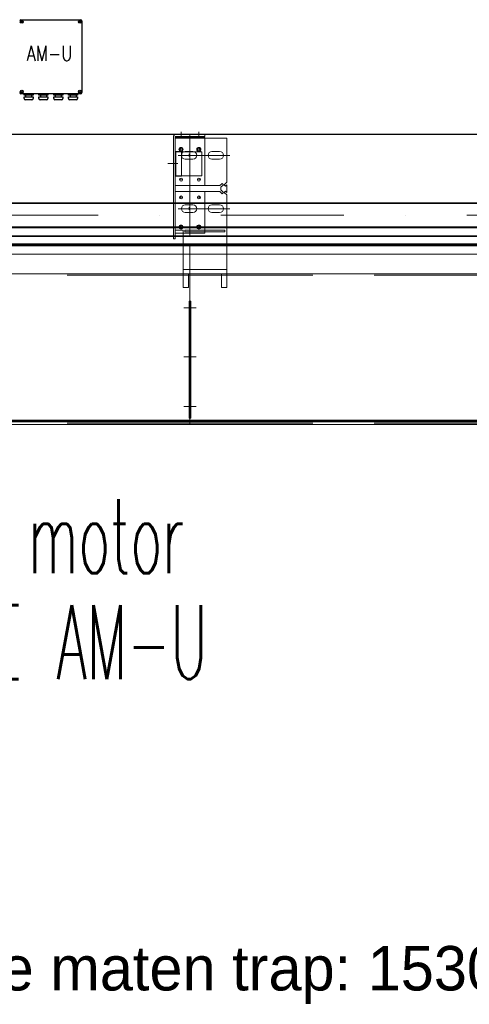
# Model space of a CAD drawing. Extents: x 50445 to 145605, y -10968 to 41989.
# Tile 54 of 256: x 53417 to 54175, y 23411 to 25072. Entities that reach past the tile are written whole.
import ezdxf

# ---------------------------------------------------------------- set-up
doc = ezdxf.new("R2010")
doc.units = 0
doc.header["$LTSCALE"] = 414.30304
doc.header["$MEASUREMENT"] = 0
doc.linetypes.add('DASHDOT', pattern=[1, 0.5, -0.25, 0, -0.25])
doc.linetypes.add('DASHED', pattern=[0.75, 0.5, -0.25])
doc.layers.get('0').update_dxf_attribs({"linetype": 'CONTINUOUS'})
for name, color, linetype, lineweight in [('BESCHRIFTUNG 025', 7, 'CONTINUOUS', 25), ('BLECH', 5, 'CONTINUOUS', 35), ('HILFSLINIEN', 3, 'CONTINUOUS', 13), ('LIJN18', 30, 'CONTINUOUS', 18), ('MITTELLINIEN', 7, 'DASHDOT', 18), ('STAHLBAU', 7, 'CONTINUOUS', 35)]:
    doc.layers.add(name, color=color, linetype=linetype, lineweight=lineweight)
doc.styles.add('Isonorm', font='txt.shx')
doc.styles.add('ROMANS', font='romans', dxfattribs={"width": 0.8})

msp = doc.modelspace()

# ---------------------------------------------------------------- linework, layer by layer
for p, q in [((53418.8, 25071.7), (53519.8, 25071.7)), ((53521.8, 25069.7), (53521.8, 24948.7)), ((53519.8, 24946.7), (53418.8, 24946.7)), ((53424.3, 24944.2), (53424.3, 24946.7)), ((53424.3, 24946.7), (53439.3, 24946.7)), ((53439.3, 24944.2), (53424.3, 24944.2)), ((53424.3, 24938.7), (53424.3, 24941.7)), ((53424.3, 24941.7), (53439.3, 24941.7)), ((53437.3, 24936.7), (53426.3, 24936.7)), ((53426.8, 24944.2), (53426.8, 24941.7)), ((53431.8, 24946.7), (53431.8, 24946.7)), ((53436.8, 24944.2), (53436.8, 24941.7)), ((53439.3, 24946.7), (53439.3, 24944.2)), ((53439.3, 24941.7), (53439.3, 24938.7)), ((53449.3, 24944.2), (53449.3, 24946.7)), ((53449.3, 24946.7), (53464.3, 24946.7)), ((53464.3, 24944.2), (53449.3, 24944.2)), ((53449.3, 24941.7), (53464.3, 24941.7)), ((53449.3, 24938.7), (53449.3, 24941.7)), ((53462.3, 24936.7), (53451.3, 24936.7)), ((53451.8, 24944.2), (53451.8, 24941.7)), ((53456.8, 24946.7), (53456.8, 24946.7)), ((53461.8, 24944.2), (53461.8, 24941.7)), ((53464.3, 24946.7), (53464.3, 24944.2)), ((53464.3, 24941.7), (53464.3, 24938.7)), ((53474.3, 24944.2), (53474.3, 24946.7)), ((53474.3, 24946.7), (53489.3, 24946.7)), ((53489.3, 24944.2), (53474.3, 24944.2)), ((53474.3, 24938.7), (53474.3, 24941.7)), ((53474.3, 24941.7), (53489.3, 24941.7)), ((53487.3, 24936.7), (53476.3, 24936.7)), ((53476.8, 24944.2), (53476.8, 24941.7)), ((53481.8, 24946.7), (53481.8, 24946.7)), ((53486.8, 24944.2), (53486.8, 24941.7)), ((53489.3, 24946.7), (53489.3, 24944.2)), ((53489.3, 24941.7), (53489.3, 24938.7)), ((53499.3, 24944.2), (53499.3, 24946.7)), ((53499.3, 24946.7), (53514.3, 24946.7)), ((53514.3, 24944.2), (53499.3, 24944.2)), ((53499.3, 24938.7), (53499.3, 24941.7)), ((53499.3, 24941.7), (53514.3, 24941.7)), ((53512.3, 24936.7), (53501.3, 24936.7)), ((53501.8, 24944.2), (53501.8, 24941.7)), ((53506.8, 24946.7), (53506.8, 24946.7)), ((53511.8, 24944.2), (53511.8, 24941.7)), ((53514.3, 24946.7), (53514.3, 24944.2)), ((53514.3, 24941.7), (53514.3, 24938.7))]:
    msp.add_line(p, q)
for centre, radius in [((53420.3, 25068.2), 2.5), ((53420.3, 25068.2), 1), ((53518.3, 25068.2), 2.5), ((53518.3, 25068.2), 1), ((53420.3, 24950.2), 2.5), ((53420.3, 24950.2), 1), ((53518.3, 24950.2), 2.5), ((53518.3, 24950.2), 1)]:
    msp.add_circle(centre, radius)
for centre, start, end in [((53418.8, 25069.7), 90, 180), ((53519.8, 25069.7), 0, 90), ((53418.8, 24948.7), 180, 270), ((53426.3, 24938.7), 180, 270), ((53437.3, 24938.7), 270, 0), ((53451.3, 24938.7), 180, 270), ((53462.3, 24938.7), 270, 0), ((53476.3, 24938.7), 180, 270), ((53487.3, 24938.7), 270, 0), ((53501.3, 24938.7), 180, 270), ((53512.3, 24938.7), 270, 0), ((53519.8, 24948.7), 270, 0)]:
    msp.add_arc(centre, 2, start, end)
at = {"layer": 'BLECH', "lineweight": 0}
for p, q in [((51439.9, 24878.8), (53703.9, 24878.8)), ((51439.9, 24877.8), (53703.9, 24877.8)), ((53675.9, 24873.8), (53675.9, 24701.8)), ((53678.9, 24873.8), (53678.9, 24701.8)), ((53678.9, 24872.8), (53728.9, 24872.8)), ((53765.9, 24871.8), (53678.9, 24871.8)), ((53728.9, 24877.8), (53679.9, 24877.8)), ((53728.9, 24874.8), (53679.9, 24874.8)), ((53703.9, 24878.8), (53703.9, 24705.8)), ((56153.9, 24878.8), (53703.9, 24878.8)), ((53703.9, 24878.8), (53703.9, 24705.8)), ((56153.9, 24877.8), (53703.9, 24877.8)), ((53728.9, 24877.8), (53728.9, 24874.8)), ((53728.9, 24872.8), (53728.9, 24791.8)), ((53765.9, 24871.8), (53765.9, 24797.5)), ((53679.8, 24807.5), (53679.8, 24849.5)), ((53689.8, 24849.5), (53679.8, 24849.5)), ((53689.8, 24807.5), (53689.8, 24849.5)), ((53695.9, 24849.3), (53708.9, 24849.3)), ((53740.9, 24849.3), (53753.9, 24849.3)), ((53679.8, 24848.5), (53689.8, 24848.5)), ((53692.8, 24848.5), (53712.1, 24848.5)), ((53695.9, 24836.3), (53708.9, 24836.3)), ((53740.9, 24836.3), (53753.9, 24836.3)), ((53679.8, 24808.5), (53689.8, 24808.5)), ((53689.8, 24807.5), (53679.8, 24807.5)), ((53754.4, 24791.8), (53678.9, 24791.8)), ((53678.9, 24791.8), (53728.9, 24791.8)), ((53758.1, 24795.4), (53754.4, 24791.8)), ((53760.2, 24793.3), (53755.9, 24789)), ((53755.9, 24789), (53755.9, 24784.5)), ((53760.2, 24780.3), (53755.9, 24784.5)), ((53760.2, 24793.3), (53758.1, 24795.4)), ((53761.7, 24793.3), (53765.9, 24797.5)), ((53761.7, 24793.3), (53763.8, 24791.1)), ((53763.8, 24791.1), (53765.9, 24793.3)), ((53765.9, 24793.3), (53765.9, 24780.3)), ((53754.4, 24781.8), (53678.9, 24781.8)), ((53680.4, 24781.8), (53728.9, 24781.8)), ((53758.1, 24778.1), (53754.4, 24781.8)), ((53760.2, 24780.3), (53758.1, 24778.1)), ((53761.7, 24780.3), (53763.8, 24782.4)), ((53761.7, 24780.3), (53765.9, 24776)), ((53763.8, 24782.4), (53765.9, 24780.3)), ((53765.9, 24776), (53765.9, 24642.8)), ((53695.9, 24759.3), (53708.9, 24759.3)), ((53708.9, 24759.3), (53695.9, 24759.3)), ((53740.9, 24759.3), (53753.9, 24759.3)), ((53695.9, 24746.3), (53708.9, 24746.3)), ((53708.9, 24746.3), (53695.9, 24746.3)), ((53740.9, 24746.3), (53753.9, 24746.3)), ((53678.9, 24716.8), (53692.3, 24716.8)), ((53692.3, 24642.8), (53692.3, 24716.8)), ((53695.3, 24716.8), (53762.9, 24716.8)), ((53695.3, 24713.8), (53695.3, 24716.8)), ((53728.9, 24716.8), (53728.9, 24713.8)), ((53762.9, 24716.8), (53762.9, 24713.8)), ((51611.9, 24706.8), (53703.9, 24706.8)), ((51611.9, 24705.8), (53703.9, 24705.8)), ((53675.9, 24701.8), (53678.9, 24701.8)), ((53678.9, 24711.8), (53692.3, 24711.8)), ((53695.3, 24713.8), (53762.9, 24713.8)), ((56153.9, 24706.8), (53703.9, 24706.8)), ((56153.9, 24705.8), (53703.9, 24705.8)), ((51959.9, 24691.8), (53703.9, 24691.8)), ((51959.9, 24690.3), (53703.9, 24690.3)), ((52069.9, 24693.3), (53703.9, 24693.3)), ((53703.9, 24693.3), (53703.9, 24687)), ((53703.9, 24693.3), (53703.9, 24687)), ((56153.9, 24693.3), (53703.9, 24693.3)), ((56153.9, 24691.8), (53703.9, 24691.8)), ((56153.9, 24690.3), (53703.9, 24690.3)), ((53703.9, 24687), (53703.9, 24393.3)), ((53703.9, 24687), (53703.9, 24393.3)), ((53703.9, 24676.3), (51649.4, 24676.3)), ((53703.9, 24388.8), (53703.9, 24676.3)), ((53703.9, 24388.8), (53703.9, 24676.3)), ((53703.9, 24676.3), (56153.9, 24676.3)), ((53692.3, 24650.2), (53765.9, 24650.2)), ((53703.9, 24642.8), (51676.9, 24642.8)), ((53692.3, 24642.8), (53765.9, 24642.8)), ((53692.3, 24642.8), (53692.3, 24619.8)), ((53756.9, 24642.8), (53701.3, 24642.8)), ((53701.3, 24642.8), (53701.3, 24619.8)), ((53703.9, 24642.8), (56153.9, 24642.8)), ((53756.9, 24642.8), (53756.9, 24619.8)), ((53765.9, 24642.8), (53765.9, 24619.8)), ((53692.3, 24619.8), (53701.3, 24619.8)), ((53756.9, 24619.8), (53765.9, 24619.8)), ((53702.4, 24596.8), (53702.4, 24399.6)), ((53702.4, 24596.8), (53705.4, 24596.8)), ((53705.4, 24596.8), (53703.9, 24596.8)), ((53705.4, 24596.8), (53705.4, 24399.6)), ((53703.9, 24388.8), (51928.9, 24388.8)), ((51959.9, 24396.3), (53703.9, 24396.3)), ((51959.9, 24394.8), (53703.9, 24394.8)), ((52069.9, 24393.3), (53703.9, 24393.3)), ((53702.4, 24399.6), (53703.9, 24399.6)), ((53705.4, 24399.6), (53703.9, 24399.6)), ((56153.9, 24396.3), (53703.9, 24396.3)), ((56153.9, 24394.8), (53703.9, 24394.8)), ((56153.9, 24393.3), (53703.9, 24393.3)), ((53703.9, 24388.8), (56153.9, 24388.8))]:
    msp.add_line(p, q, dxfattribs=at)
at = {"layer": 'BLECH', "linetype": 'DASHED', "lineweight": 0}
for p, q in [((53678.9, 24848.5), (53679.8, 24848.5)), ((53689.8, 24848.5), (53692.8, 24848.5)), ((53712.1, 24848.5), (53723.9, 24848.5)), ((53723.9, 24848.5), (53723.9, 24808.5)), ((53678.9, 24808.5), (53679.8, 24808.5)), ((53689.8, 24808.5), (53723.9, 24808.5)), ((53728.9, 24781.8), (53728.9, 24716.8)), ((53692.3, 24711.8), (53728.9, 24711.8)), ((53728.9, 24713.8), (53728.9, 24711.8)), ((53703.9, 24640.8), (51676.9, 24640.8)), ((53703.9, 24640.8), (56153.9, 24640.8)), ((53703.9, 24390.8), (51928.9, 24390.8)), ((53703.9, 24390.8), (56153.9, 24390.8))]:
    msp.add_line(p, q, dxfattribs=at)
at = {"layer": 'BLECH', "lineweight": 0}
for centre, radius in [((53688.9, 24852.8), 3.5), ((53688.9, 24852.8), 2.5), ((53718.9, 24852.8), 3.5), ((53718.9, 24852.8), 2.5), ((53688.9, 24801.8), 2.5), ((53718.9, 24801.8), 2.5), ((53688.9, 24771.8), 2.5), ((53718.9, 24771.8), 2.5), ((53688.9, 24721.8), 3.5), ((53688.9, 24721.8), 2.5), ((53718.9, 24721.8), 3.5), ((53718.9, 24721.8), 2.5)]:
    msp.add_circle(centre, radius, dxfattribs=at)
for centre, radius, start, end in [((53679.9, 24873.8), 4, 90, 180), ((53679.9, 24873.8), 1, 90, 180), ((53695.9, 24842.8), 6.5, 90, 270), ((53708.9, 24842.8), 6.5, 270, 90), ((53740.9, 24842.8), 6.5, 90, 270), ((53753.9, 24842.8), 6.5, 270, 90), ((53695.9, 24752.8), 6.5, 90, 270), ((53695.9, 24752.8), 6.5, 90, 270), ((53708.9, 24752.8), 6.5, 270, 90), ((53708.9, 24752.8), 6.5, 270, 90), ((53740.9, 24752.8), 6.5, 90, 270), ((53753.9, 24752.8), 6.5, 270, 90)]:
    msp.add_arc(centre, radius, start, end, dxfattribs=at)
for p in [(53688.9, 24852.8), (53718.9, 24852.8), (53688.9, 24801.8), (53718.9, 24801.8), (53688.9, 24771.8), (53718.9, 24771.8), (53688.9, 24721.8), (53718.9, 24721.8)]:
    msp.add_point(p, dxfattribs=at)
at = {"layer": 'HILFSLINIEN', "lineweight": 0}
for p, q in [((53688.9, 24874), (53688.9, 24882.7)), ((53718.9, 24874), (53718.9, 24882.7)), ((53683.9, 24842.8), (53770.9, 24842.8)), ((53702.4, 24845.2), (53702.4, 24840.9)), ((53666.7, 24829), (53683.5, 24829)), ((53683.9, 24752.8), (53770.9, 24752.8)), ((53702.4, 24755.2), (53702.4, 24750.9)), ((53702.4, 24755.2), (53702.4, 24750.9)), ((53710.3, 24585.6), (53693.7, 24585.6)), ((53697.6, 24585.6), (53714.1, 24585.6)), ((53710.3, 24502.8), (53693.7, 24502.8)), ((53697.6, 24502.8), (53714.1, 24502.8)), ((53710.3, 24419.4), (53693.7, 24419.4)), ((53697.6, 24419.4), (53714.1, 24419.4))]:
    msp.add_line(p, q, dxfattribs=at)
at = {"layer": 'MITTELLINIEN', "lineweight": 0}
msp.add_line((58107.3, 24741.8), (51650.3, 24741.8), dxfattribs=at)
at = {"layer": 'STAHLBAU', "lineweight": 0}
for p, q in [((58107.3, 24762.8), (51650.3, 24762.8)), ((58107.3, 24761.3), (51650.3, 24761.3)), ((58107.3, 24722.3), (51650.3, 24722.3)), ((58107.3, 24720.8), (51650.3, 24720.8))]:
    msp.add_line(p, q, dxfattribs=at)

# ---------------------------------------------------------------- texts
at = {"insert": (53428.5, 25027.3), "char_height": 25, "width": 55.8, "attachment_point": 1, "style": 'ROMANS'}
msp.add_mtext('AM-U', dxfattribs=at)
at = {"layer": 'BESCHRIFTUNG 025', "lineweight": 0, "insert": (53064.1, 23959.2), "char_height": 125, "attachment_point": 7, "line_spacing_factor": 0.857143, "style": 'Isonorm'}
msp.add_mtext('\\W0.527657;tubular motor\\PG120-E AM-U', dxfattribs=at)
at = {"layer": 'LIJN18', "linetype": 'Continuous', "lineweight": 0, "insert": (52849.6, 23509), "char_height": 75, "width": 2782.075, "attachment_point": 1}
msp.add_mtext('buitenwerkse maten trap: 1530 x 4970', dxfattribs=at)

doc.saveas('drawing.dxf')
